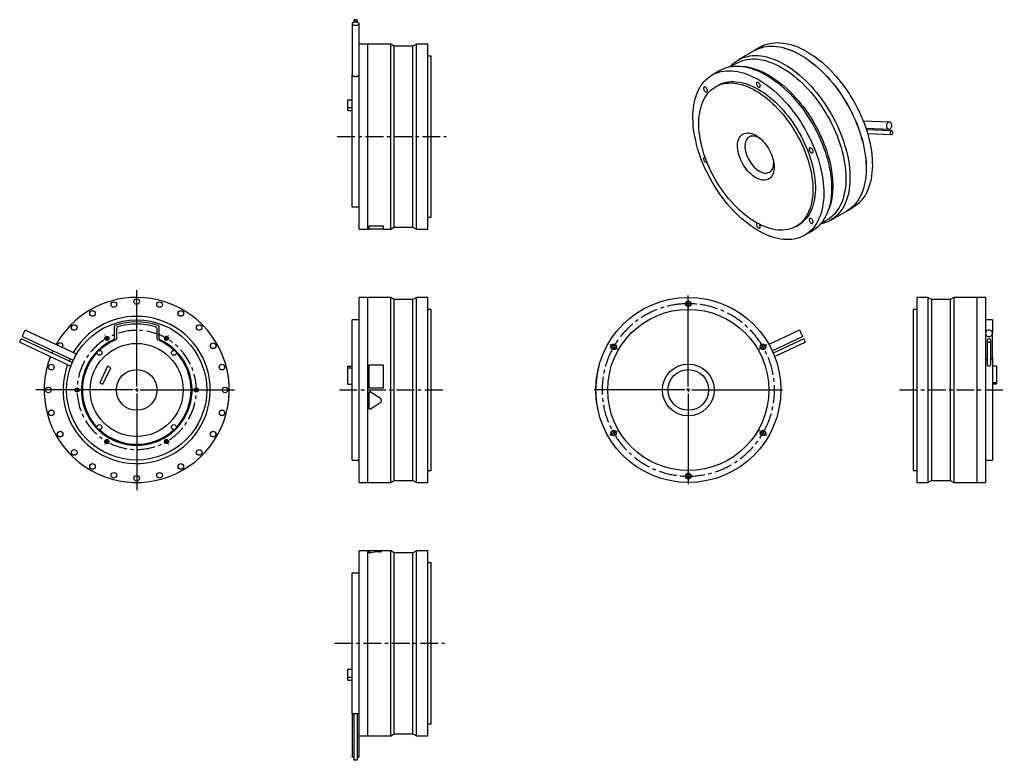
# Model space of a CAD drawing. Extents: x 141 to 1546, y 80 to 1137.
import ezdxf

# ---------------------------------------------------------------- set-up
doc = ezdxf.new("R2010")
doc.units = 0
doc.header["$LTSCALE"] = 2
doc.header["$MEASUREMENT"] = 0
doc.linetypes.add('CENTERX2', pattern=[20.32, 12.7, -2.54, 2.54, -2.54])
doc.layers.get('0').update_dxf_attribs({"linetype": 'CONTINUOUS'})

# ---------------------------------------------------------------- blocks, each defined once
blk = doc.blocks.new('SW_CENTERMARKSYMBOL_0')
at = {"color": 0, "linetype": 'Continuous'}
for p, q in [((0, 5), (0, 142.4)), ((-5, 0), (-143.9, 0)), ((0, 0), (-2.5, 0)), ((0, 0), (0, 2.5)), ((0, 0), (0, -2.5)), ((0, 0), (2.5, 0)), ((5, 0), (139.4, 0)), ((0, -5), (0, -142.8))]:
    blk.add_line(p, q, dxfattribs=at)
blk = doc.blocks.new('SW_CENTERMARKSYMBOL_2')
at = {"color": 6, "linetype": 'Continuous'}
for p, q in [((-2.5, 4.3), (-2.8, 4.8)), ((0, 0), (-1.2, 2.2)), ((0, 0), (1.2, -2.2)), ((85, 0), (83.8, -2.2)), ((85, 0), (86.2, 2.2)), ((87.5, 4.3), (87.8, 4.8)), ((2.5, -4.3), (2.8, -4.8)), ((82.5, -4.3), (82.2, -4.8)), ((-47.5, -73.6), (-48, -73.6)), ((-42.5, -73.6), (-45, -73.6)), ((-42.5, -73.6), (-40, -73.6)), ((-37.5, -73.6), (-37, -73.6)), ((122.5, -73.6), (122, -73.6)), ((127.5, -73.6), (125, -73.6)), ((127.5, -73.6), (130, -73.6)), ((132.5, -73.6), (133, -73.6)), ((-2.5, -151.6), (-2.8, -152)), ((0, -147.2), (-1.2, -149.4)), ((0, -147.2), (1.2, -145.1)), ((2.5, -142.9), (2.8, -142.5)), ((82.5, -142.9), (82.2, -142.5)), ((85, -147.2), (83.8, -145.1)), ((85, -147.2), (86.2, -149.4)), ((87.5, -151.6), (87.8, -152))]:
    blk.add_line(p, q, dxfattribs=at)
for start, end in [(118.3148, 120), (60, 61.6852), (120, 121.6852), (58.3148, 60), (178.3148, 180), (180, 181.6852), (0, 1.6852), (358.3148, 0), (238.3148, 240), (240, 241.6852), (298.3148, 300), (300, 301.6852)]:
    blk.add_arc((42.5, -73.6), 85, start, end, dxfattribs=at)
at = {"color": 6, "linetype": 'CENTERX2'}
for start, end in [(63.3703, 116.6297), (123.3703, 176.6297), (303.3703, 56.6297), (183.3703, 236.6297), (243.3703, 296.6297)]:
    blk.add_arc((42.5, -73.6), 85, start, end, dxfattribs=at)
blk = doc.blocks.new('SW_CENTERMARKSYMBOL_6')
at = {"color": 6, "linetype": 'Continuous'}
for p, q in [((0, 5), (0, 6.5)), ((0, 0), (0, 2.5)), ((0, 0), (0, -2.5)), ((0, -5), (0, -6.5)), ((-110.9, -59), (-112.2, -58.2)), ((-106.5, -61.5), (-108.7, -60.2)), ((-106.5, -61.5), (-104.4, -62.8)), ((-102.2, -64), (-100.9, -64.8)), ((102.2, -64), (100.9, -64.8)), ((106.5, -61.5), (104.4, -62.8)), ((106.5, -61.5), (108.7, -60.2)), ((110.9, -59), (112.2, -58.2)), ((-102.2, -182), (-100.9, -181.2)), ((102.2, -182), (100.9, -181.2)), ((-110.9, -187), (-112.2, -187.8)), ((-106.5, -184.5), (-108.7, -185.8)), ((-106.5, -184.5), (-104.4, -183.2)), ((106.5, -184.5), (104.4, -183.2)), ((106.5, -184.5), (108.7, -185.8)), ((110.9, -187), (112.2, -187.8)), ((0, -241), (0, -239.5)), ((0, -246), (0, -243.5)), ((0, -246), (0, -248.5)), ((0, -251), (0, -252.5))]:
    blk.add_line(p, q, dxfattribs=at)
for start, end in [(90, 91.1645), (88.8355, 90), (92.3291, 93.0278), (86.9722, 87.6709), (146.9722, 147.6709), (32.3291, 33.0278), (150, 151.1645), (148.8355, 150), (30, 31.1645), (28.8355, 30), (208.8355, 210), (330, 331.1645), (210, 211.1645), (328.8355, 330), (266.9722, 267.6709), (268.8355, 270), (270, 271.1645), (272.3291, 273.0278)]:
    blk.add_arc((0, -123), 123, start, end, dxfattribs=at)
at = {"color": 6, "linetype": 'CENTERX2'}
for start, end in [(92.3291, 147.6709), (32.3291, 87.6709), (152.3291, 207.6709), (332.3291, 27.6709), (212.3291, 327.6709)]:
    blk.add_arc((0, -123), 123, start, end, dxfattribs=at)
blk = doc.blocks.new('SW_CENTERMARKSYMBOL_7')
at = {"color": 0, "linetype": 'Continuous'}
for p, q in [((0, 5), (0, 134.5)), ((-5, 0), (-134.5, 0)), ((0, 0), (-2.5, 0)), ((0, 0), (0, 2.5)), ((0, 0), (0, -2.5)), ((0, 0), (2.5, 0)), ((5, 0), (134.5, 0)), ((0, -5), (0, -134.5))]:
    blk.add_line(p, q, dxfattribs=at)

msp = doc.modelspace()

# ---------------------------------------------------------------- linework, layer by layer
at = {"color": 7, "linetype": 'Continuous'}
for p, q in [((615.4, 1130.8), (615.4, 1058.2)), ((617.8, 1135.5), (617.8, 1132.6)), ((623.1, 1132.6), (623.1, 1135.5)), ((625.4, 1087.2), (625.4, 1130.8)), ((637.7, 1101.8), (625.4, 1101.8)), ((637.7, 969.8), (637.7, 1101.8)), ((637.8, 1100.8), (637.7, 1100.8)), ((670.5, 1101.8), (637.8, 1101.8)), ((637.8, 969.8), (637.8, 1101.8)), ((675.7, 1098.8), (670.5, 1101.8)), ((670.5, 969.8), (670.5, 1101.8)), ((702.3, 1098.8), (675.7, 1098.8)), ((675.7, 969.8), (675.7, 1098.8)), ((707.5, 1101.8), (702.3, 1098.8)), ((702.3, 969.8), (702.3, 1098.8)), ((723.4, 1101.8), (707.5, 1101.8)), ((707.5, 969.8), (707.5, 1101.8)), ((723.4, 969.8), (723.4, 1101.8)), ((1198.3, 1097.7), (1189.6, 1092.7)), ((625.4, 969.8), (625.4, 1087.2)), ((728.4, 1084.8), (723.4, 1084.8)), ((728.4, 969.8), (728.4, 1084.8)), ((1189.5, 1092.7), (1166.4, 1079.3)), ((1164.2, 1074.6), (1155.7, 1069.7)), ((1177.4, 1069.2), (1172.9, 1069.8)), ((615.4, 969.8), (615.4, 1058.2)), ((1140.2, 1064.2), (1129, 1057.7)), ((1137.5, 1043), (1133.9, 1041)), ((609.4, 1022.4), (615.4, 1022.4)), ((609.4, 1011.4), (609.4, 1022.4)), ((609.4, 1011.4), (615.4, 1011.4)), ((609.4, 1006.9), (609.4, 1011.4)), ((609.4, 1006.9), (615.4, 1006.9)), ((1381.8, 990.6), (1344.6, 992)), ((615.4, 869.8), (615.4, 969.8)), ((625.4, 837.8), (625.4, 969.8)), ((637.7, 837.8), (637.7, 969.8)), ((637.8, 837.8), (637.8, 969.8)), ((670.5, 837.8), (670.5, 969.8)), ((675.7, 840.8), (675.7, 969.8)), ((702.3, 840.8), (702.3, 969.8)), ((707.5, 837.8), (707.5, 969.8)), ((723.4, 837.8), (723.4, 969.8)), ((728.4, 854.8), (728.4, 969.8)), ((1348.3, 981.9), (1381.5, 980.6)), ((1385.1, 978), (1349.1, 979.4)), ((1350.7, 974.1), (1384.9, 972.7)), ((615.4, 869.8), (625.4, 869.8)), ((1293.4, 861.1), (1295.1, 865.3)), ((1298.4, 850.7), (1321.5, 864)), ((1321.6, 864.1), (1330.3, 869.1)), ((639.7, 842.8), (659.7, 842.8)), ((639.7, 842.8), (639.7, 842.7)), ((639.7, 837.7), (639.7, 842.7)), ((639.7, 842.7), (659.7, 842.7)), ((659.7, 842.8), (659.7, 842.7)), ((659.7, 842.7), (659.7, 837.7)), ((723.4, 854.8), (728.4, 854.8)), ((1248.9, 841.8), (1252.5, 843.8)), ((1284.7, 846.3), (1293.2, 851.2)), ((625.4, 837.8), (637.7, 837.8)), ((637.7, 838.8), (637.8, 838.8)), ((637.8, 837.8), (639.7, 837.8)), ((659.7, 837.7), (639.7, 837.7)), ((659.7, 837.8), (670.5, 837.8)), ((670.5, 837.8), (675.7, 840.8)), ((675.7, 840.8), (702.3, 840.8)), ((702.3, 840.8), (707.5, 837.8)), ((707.5, 837.8), (723.4, 837.8)), ((1261, 829.1), (1272.2, 835.6)), ((637.7, 740.5), (625.4, 740.5)), ((625.4, 476.5), (625.4, 740.5)), ((637.7, 476.5), (637.7, 740.5)), ((637.8, 739.5), (637.7, 739.5)), ((670.5, 740.5), (637.8, 740.5)), ((637.8, 476.5), (637.8, 740.5)), ((675.7, 737.5), (670.5, 740.5)), ((670.5, 476.5), (670.5, 740.5)), ((702.3, 737.5), (675.7, 737.5)), ((675.7, 479.5), (675.7, 737.5)), ((707.5, 740.5), (702.3, 737.5)), ((702.3, 479.5), (702.3, 737.5)), ((723.4, 740.5), (707.5, 740.5)), ((707.5, 476.5), (707.5, 740.5)), ((723.4, 476.5), (723.4, 740.5)), ((1436.8, 740.5), (1420.9, 740.5)), ((1420.9, 740.5), (1420.9, 476.5)), ((1442, 737.5), (1436.8, 740.5)), ((1436.8, 740.5), (1436.8, 476.5)), ((1468.6, 737.5), (1442, 737.5)), ((1442, 737.5), (1442, 479.5)), ((1473.8, 740.5), (1468.6, 737.5)), ((1468.6, 737.5), (1468.6, 479.5)), ((1506.5, 740.5), (1473.8, 740.5)), ((1473.8, 740.5), (1473.8, 476.5)), ((1506.5, 740.5), (1506.5, 476.5)), ((1506.6, 739.5), (1506.5, 739.5)), ((1518.9, 740.5), (1506.6, 740.5)), ((1506.6, 740.5), (1506.6, 476.5)), ((1518.9, 740.5), (1518.9, 689.2)), ((728.4, 723.5), (723.4, 723.5)), ((728.4, 493.5), (728.4, 723.5)), ((1420.9, 723.5), (1415.9, 723.5)), ((1415.9, 723.5), (1415.9, 493.5)), ((625.4, 708.5), (615.4, 708.5)), ((615.4, 508.5), (615.4, 708.5)), ((1528.9, 708.5), (1518.9, 708.5)), ((1528.9, 708.5), (1528.9, 689.2)), ((222.2, 659.7), (149.3, 693.7)), ((276.2, 698.7), (276.2, 682)), ((279.2, 695.7), (279.2, 681.7)), ((337.2, 681.7), (337.2, 695.7)), ((340.2, 682), (340.2, 698.7)), ((1253.9, 693.7), (1210.1, 673.2)), ((1518.9, 689.2), (1518.9, 668.8)), ((1528.9, 655.3), (1528.9, 689.2)), ((141.3, 676.6), (214.2, 642.6)), ((216.1, 647.6), (143.6, 681.4)), ((145.1, 684.6), (217.6, 650.8)), ((1214.7, 664.3), (1258.2, 684.6)), ((1259.7, 681.4), (1216.1, 661.1)), ((1218.1, 656.2), (1261.9, 676.6)), ((1521.3, 679), (1521.3, 645.1)), ((1526.6, 645.1), (1526.6, 679)), ((188.6, 664.3), (187.1, 661.1)), ((1518.9, 668.8), (1518.9, 476.5)), ((1528.9, 655.3), (1528.9, 508.5)), ((266.5, 642.3), (255.5, 618.7)), ((260.1, 616.6), (271.1, 640.2)), ((271.1, 640.2), (266.5, 642.3)), ((435.2, 644.5), (435.3, 644.5)), ((609.4, 642.3), (615.4, 642.3)), ((609.4, 640.2), (609.4, 642.3)), ((609.4, 640.2), (615.4, 640.2)), ((609.4, 616.6), (609.4, 640.2)), ((639.7, 644.5), (659.7, 644.5)), ((639.7, 611), (639.7, 644.5)), ((659.7, 644.5), (659.7, 611)), ((968.1, 644.5), (968, 644.5)), ((1534.9, 642.3), (1528.9, 642.3)), ((1534.9, 642.3), (1534.9, 618.7)), ((255.5, 618.7), (260.1, 616.6)), ((1534.9, 618.7), (1528.9, 618.7)), ((1534.9, 618.7), (1534.9, 616.6)), ((440.1, 611), (440.2, 611)), ((440.1, 604.8), (440.2, 604.8)), ((609.4, 616.6), (615.4, 616.6)), ((659.7, 611), (639.7, 611)), ((659.7, 611), (639.7, 611)), ((639.7, 611), (639.7, 611)), ((639.7, 604.8), (639.7, 604.8)), ((639.7, 582.2), (639.7, 604.8)), ((641.6, 605.8), (641.6, 605.8)), ((641.6, 605.8), (654.5, 597.8)), ((641.6, 605.8), (654.5, 597.9)), ((659.7, 611), (659.7, 611)), ((963.1, 611), (963, 611)), ((963.1, 605.8), (963, 605.8)), ((1534.9, 616.6), (1528.9, 616.6)), ((654.5, 597.9), (654.5, 597.8)), ((963.5, 597.9), (963.4, 597.8)), ((437.5, 582.2), (437.6, 582.2)), ((654.5, 589.2), (641.6, 581.2)), ((964.5, 589.2), (964.4, 589.2)), ((965.9, 581.2), (965.8, 581.2)), ((615.4, 508.5), (625.4, 508.5)), ((1518.9, 508.5), (1528.9, 508.5)), ((723.4, 493.5), (728.4, 493.5)), ((1415.9, 493.5), (1420.9, 493.5)), ((670.5, 476.5), (675.7, 479.5)), ((675.7, 479.5), (702.3, 479.5)), ((702.3, 479.5), (707.5, 476.5)), ((1436.8, 476.5), (1442, 479.5)), ((1442, 479.5), (1468.6, 479.5)), ((1468.6, 479.5), (1473.8, 476.5)), ((625.4, 476.5), (637.7, 476.5)), ((637.7, 477.5), (637.8, 477.5)), ((637.8, 476.5), (670.5, 476.5)), ((707.5, 476.5), (723.4, 476.5)), ((1420.9, 476.5), (1436.8, 476.5)), ((1473.8, 476.5), (1506.5, 476.5)), ((1506.5, 477.5), (1506.6, 477.5)), ((1506.6, 476.5), (1518.9, 476.5)), ((637.7, 379.1), (625.4, 379.1)), ((625.4, 115.1), (625.4, 379.1)), ((637.7, 115.1), (637.7, 379.1)), ((637.8, 378.1), (637.7, 378.1)), ((639.7, 379.1), (637.8, 379.1)), ((637.8, 115.1), (637.8, 379.1)), ((639.7, 376.5), (639.7, 379.1)), ((659.7, 379.1), (639.7, 379.1)), ((639.7, 376.4), (639.7, 376.5)), ((641.6, 376.2), (641.6, 376.3)), ((670.5, 379.1), (645.5, 379.1)), ((654.5, 377.6), (654.5, 377.7)), ((659.7, 379.1), (659.7, 379.1)), ((675.7, 376.1), (670.5, 379.1)), ((670.5, 115.1), (670.5, 379.1)), ((702.3, 376.1), (675.7, 376.1)), ((675.7, 118.1), (675.7, 376.1)), ((707.5, 379.1), (702.3, 376.1)), ((702.3, 118.1), (702.3, 376.1)), ((723.4, 379.1), (707.5, 379.1)), ((707.5, 115.1), (707.5, 379.1)), ((723.4, 115.1), (723.4, 379.1)), ((728.4, 362.1), (723.4, 362.1)), ((728.4, 132.1), (728.4, 362.1)), ((625.4, 347.1), (615.4, 347.1)), ((615.4, 147.1), (615.4, 347.1)), ((609.4, 210), (615.4, 210)), ((609.4, 199), (609.4, 210)), ((609.4, 199), (615.4, 199)), ((609.4, 194.4), (609.4, 199)), ((609.4, 194.4), (615.4, 194.4)), ((615.4, 147.1), (625.4, 147.1)), ((615.4, 147.1), (615.4, 86.1)), ((617.8, 147.1), (617.8, 81.3)), ((623.1, 81.3), (623.1, 147.1)), ((723.4, 132.1), (728.4, 132.1)), ((625.4, 115.1), (637.7, 115.1)), ((625.4, 86.1), (625.4, 115.1)), ((637.7, 116.1), (637.8, 116.1)), ((637.8, 115.1), (670.5, 115.1)), ((670.5, 115.1), (675.7, 118.1)), ((675.7, 118.1), (702.3, 118.1)), ((702.3, 118.1), (707.5, 115.1)), ((707.5, 115.1), (723.4, 115.1))]:
    msp.add_line(p, q, dxfattribs=at)
at = {"color": 6, "linetype": 'CENTERX2'}
for p, q in [((594, 969.8), (749.7, 969.8)), ((597.4, 608.5), (749.9, 608.5)), ((1396.2, 608.5), (1545.8, 608.5)), ((591, 247.1), (747.2, 247.1))]:
    msp.add_line(p, q, dxfattribs=at)
at = {"color": 7, "linetype": 'Continuous'}
for points in [[(620.4, 1128.7), (621.6, 1128.8), (622.8, 1128.9), (623.7, 1129.2), (624.5, 1129.6), (625.1, 1130.1), (625.4, 1130.6), (625.4, 1131.1), (625.1, 1131.6), (624.5, 1132), (623.7, 1132.4), (622.8, 1132.7), (621.6, 1132.9), (620.4, 1132.9), (619.2, 1132.9), (618.1, 1132.7), (617.1, 1132.4), (616.3, 1132), (615.8, 1131.6), (615.5, 1131.1), (615.5, 1130.6), (615.8, 1130.1), (616.3, 1129.6), (617.1, 1129.2), (618.1, 1128.9), (619.2, 1128.8), (620.4, 1128.7)], [(620.4, 1134.4), (621.3, 1134.5), (622.1, 1134.7), (622.6, 1134.9), (623, 1135.3), (623.1, 1135.6), (622.9, 1136), (622.4, 1136.3), (621.7, 1136.5), (620.9, 1136.6), (620, 1136.6), (619.2, 1136.5), (618.5, 1136.3), (618, 1136), (617.8, 1135.6), (617.9, 1135.3), (618.2, 1134.9), (618.8, 1134.7), (619.6, 1134.5), (620.4, 1134.4)], [(1189.5, 1092.7), (1192.2, 1094.1), (1195.5, 1095.6), (1198.9, 1096.7), (1202.4, 1097.7), (1206, 1098.3), (1209.8, 1098.7), (1213.6, 1098.9), (1217.5, 1098.7), (1221.5, 1098.4), (1225.6, 1097.7), (1229.8, 1096.8), (1234, 1095.7), (1238.2, 1094.3), (1242.5, 1092.6), (1246.8, 1090.7), (1251.2, 1088.5), (1255.5, 1086.1)], [(1189.6, 1092.7), (1192.3, 1094.2), (1195.6, 1095.6), (1199, 1096.8), (1202.5, 1097.7), (1206.1, 1098.4), (1209.8, 1098.8), (1213.7, 1098.9), (1217.6, 1098.8), (1221.6, 1098.4), (1225.7, 1097.8), (1229.8, 1096.9), (1234, 1095.7), (1238.3, 1094.3), (1242.6, 1092.6), (1246.9, 1090.7), (1251.2, 1088.6), (1255.6, 1086.2)], [(1198.3, 1097.7), (1201, 1099.2), (1204.3, 1100.6), (1207.7, 1101.8), (1211.2, 1102.7), (1214.8, 1103.4), (1218.5, 1103.8), (1222.4, 1103.9), (1226.3, 1103.8), (1230.3, 1103.4), (1234.4, 1102.8), (1238.5, 1101.9), (1242.7, 1100.7), (1247, 1099.3), (1251.3, 1097.7), (1255.6, 1095.7), (1259.9, 1093.6), (1264.3, 1091.2)], [(1154.6, 1069.5), (1155, 1070), (1157.5, 1072.6), (1160.2, 1075), (1163, 1077.2), (1166, 1079.1), (1169.1, 1080.8), (1172.4, 1082.2), (1175.8, 1083.4), (1179.3, 1084.3), (1182.9, 1085), (1186.6, 1085.4), (1190.5, 1085.5), (1194.4, 1085.4), (1198.4, 1085), (1202.5, 1084.4), (1206.6, 1083.5), (1210.8, 1082.3), (1215.1, 1080.9), (1219.4, 1079.2), (1223.7, 1077.3), (1228, 1075.2), (1232.4, 1072.8)], [(1255.5, 1086.1), (1259.8, 1083.5), (1264.2, 1080.7), (1268.5, 1077.6), (1272.8, 1074.3), (1277, 1070.8), (1281.2, 1067.1), (1285.4, 1063.2), (1289.5, 1059.2), (1293.5, 1054.9), (1297.4, 1050.5), (1301.2, 1045.9), (1305, 1041.2), (1308.6, 1036.4), (1312.1, 1031.4), (1315.5, 1026.3), (1318.8, 1021.1), (1321.9, 1015.8), (1324.9, 1010.4), (1327.7, 1005), (1330.4, 999.5), (1332.9, 994), (1335.2, 988.4), (1337.4, 982.8), (1339.4, 977.2), (1341.2, 971.6), (1342.8, 966), (1344.3, 960.4), (1345.5, 954.9), (1346.6, 949.4), (1347.4, 944), (1348.1, 938.7), (1348.5, 933.4), (1348.8, 928.3), (1348.8, 923.2), (1348.7, 918.3), (1348.3, 913.5), (1347.8, 908.9), (1347, 904.3), (1346.1, 900), (1344.9, 895.8), (1343.6, 891.8), (1342, 888), (1340.3, 884.4), (1338.4, 881), (1336.3, 877.8), (1334.1, 874.8), (1331.6, 872.1), (1329.1, 869.5), (1326.3, 867.3), (1323.4, 865.2), (1321.5, 864)], [(1255.6, 1086.2), (1259.9, 1083.6), (1264.2, 1080.7), (1268.6, 1077.6), (1272.8, 1074.4), (1277.1, 1070.9), (1281.3, 1067.2), (1285.4, 1063.3), (1289.5, 1059.2), (1293.5, 1055), (1297.5, 1050.5), (1301.3, 1046), (1305, 1041.3), (1308.7, 1036.4), (1312.2, 1031.4), (1315.6, 1026.3), (1318.8, 1021.1), (1322, 1015.9), (1324.9, 1010.5), (1327.8, 1005), (1330.4, 999.5), (1333, 994), (1335.3, 988.4), (1337.5, 982.8), (1339.5, 977.2), (1341.3, 971.6), (1342.9, 966), (1344.3, 960.5), (1345.6, 954.9), (1346.6, 949.5), (1347.5, 944.1), (1348.1, 938.7), (1348.6, 933.5), (1348.9, 928.3), (1348.9, 923.3), (1348.8, 918.3), (1348.4, 913.5), (1347.8, 908.9), (1347.1, 904.4), (1346.1, 900), (1345, 895.9), (1343.6, 891.9), (1342.1, 888.1), (1340.4, 884.5), (1338.5, 881), (1336.4, 877.8), (1334.1, 874.9), (1331.7, 872.1), (1329.1, 869.6), (1326.4, 867.3), (1323.5, 865.2), (1321.6, 864.1)], [(1264.3, 1091.2), (1268.6, 1088.6), (1272.9, 1085.7), (1277.3, 1082.7), (1281.5, 1079.4), (1285.8, 1075.9), (1290, 1072.2), (1294.1, 1068.3), (1298.2, 1064.2), (1302.2, 1060), (1306.2, 1055.6), (1310, 1051), (1313.7, 1046.3), (1317.4, 1041.4), (1320.9, 1036.4), (1324.3, 1031.4), (1327.5, 1026.2), (1330.7, 1020.9), (1333.6, 1015.5), (1336.5, 1010.1), (1339.1, 1004.6), (1341.6, 999), (1344, 993.4), (1346.2, 987.9), (1348.2, 982.2), (1350, 976.6), (1351.6, 971), (1353, 965.5), (1354.3, 960), (1355.3, 954.5), (1356.2, 949.1), (1356.8, 943.7), (1357.3, 938.5), (1357.5, 933.3), (1357.6, 928.3), (1357.4, 923.4), (1357.1, 918.6), (1356.5, 913.9), (1355.8, 909.4), (1354.8, 905.1), (1353.7, 900.9), (1352.3, 896.9), (1350.8, 893.1), (1349.1, 889.5), (1347.2, 886.1), (1345.1, 882.9), (1342.8, 879.9), (1340.4, 877.1), (1337.8, 874.6), (1335.1, 872.3), (1332.2, 870.3), (1330.3, 869.1)], [(1140.2, 1064.2), (1143, 1065.7), (1146.2, 1067.1), (1149.6, 1068.3), (1153.1, 1069.2), (1156.8, 1069.9), (1160.5, 1070.3), (1164.3, 1070.4), (1168.3, 1070.3), (1172.3, 1069.9), (1176.3, 1069.3), (1180.5, 1068.4), (1184.7, 1067.2), (1188.9, 1065.8), (1193.2, 1064.1), (1197.5, 1062.2), (1201.9, 1060.1), (1206.2, 1057.7)], [(1164.2, 1074.6), (1166.1, 1075.7), (1169.3, 1077.1), (1172.7, 1078.4), (1176.1, 1079.3), (1179.7, 1080), (1183.4, 1080.5), (1187.2, 1080.7), (1191.1, 1080.6), (1195, 1080.2), (1199.1, 1079.6), (1203.2, 1078.7), (1207.4, 1077.6), (1211.6, 1076.2), (1215.8, 1074.6), (1220.1, 1072.7), (1224.4, 1070.6), (1228.7, 1068.2)], [(1228.7, 1068.2), (1233, 1065.6), (1237.3, 1062.8), (1241.6, 1059.7), (1245.8, 1056.5), (1250, 1053), (1254.2, 1049.3), (1258.3, 1045.4), (1262.4, 1041.4), (1266.3, 1037.1), (1270.2, 1032.7), (1274, 1028.2), (1277.7, 1023.5), (1281.3, 1018.6), (1284.7, 1013.7), (1288.1, 1008.6), (1291.3, 1003.4), (1294.3, 998.2), (1297.3, 992.8), (1300, 987.4), (1302.6, 981.9), (1305.1, 976.4), (1307.3, 970.9), (1309.4, 965.3), (1311.3, 959.8), (1313.1, 954.2), (1314.6, 948.7), (1316, 943.2), (1317.1, 937.7), (1318.1, 932.3), (1318.8, 927), (1319.4, 921.7), (1319.8, 916.5), (1319.9, 911.5), (1319.9, 906.5), (1319.6, 901.7), (1319.1, 897), (1318.5, 892.5), (1317.6, 888.1), (1316.6, 883.9), (1315.3, 879.9), (1313.9, 876), (1312.2, 872.4), (1310.4, 868.9), (1308.4, 865.7), (1306.2, 862.6), (1303.9, 859.8), (1301.3, 857.2), (1298.7, 854.9), (1295.8, 852.8), (1293.2, 851.2)], [(1232.4, 1072.8), (1236.7, 1070.2), (1241.1, 1067.3), (1245.4, 1064.2), (1249.7, 1061), (1253.9, 1057.5), (1258.1, 1053.8), (1262.2, 1049.9), (1266.3, 1045.8), (1270.3, 1041.6), (1274.3, 1037.1), (1278.1, 1032.6), (1281.8, 1027.9), (1285.5, 1023), (1289, 1018), (1292.4, 1012.9), (1295.6, 1007.7), (1298.8, 1002.5), (1301.7, 997.1), (1304.6, 991.7), (1307.2, 986.2), (1309.8, 980.6), (1312.1, 975), (1314.3, 969.4), (1316.3, 963.8), (1318.1, 958.2), (1319.7, 952.6), (1321.1, 947.1), (1322.4, 941.5), (1323.4, 936.1), (1324.3, 930.7), (1324.9, 925.3), (1325.4, 920.1), (1325.7, 914.9), (1325.7, 909.9), (1325.6, 905), (1325.2, 900.2), (1324.6, 895.5), (1323.9, 891), (1322.9, 886.7), (1321.8, 882.5), (1320.4, 878.5), (1318.9, 874.7), (1317.2, 871.1), (1315.3, 867.7), (1313.2, 864.5), (1310.9, 861.5), (1308.5, 858.7), (1305.9, 856.2), (1303.2, 853.9), (1300.3, 851.9), (1297.2, 850), (1294, 848.5), (1290.7, 847.2), (1287.2, 846.1), (1284, 845.4)], [(1195, 1051.2), (1199.3, 1048.6), (1203.6, 1045.7), (1208, 1042.7), (1212.2, 1039.4), (1216.5, 1035.9), (1220.7, 1032.2), (1224.8, 1028.3), (1228.9, 1024.2), (1232.9, 1020), (1236.9, 1015.6), (1240.7, 1011), (1244.4, 1006.3), (1248.1, 1001.4), (1251.6, 996.4), (1255, 991.4), (1258.2, 986.2), (1261.4, 980.9), (1264.3, 975.5), (1267.2, 970.1), (1269.8, 964.6), (1272.4, 959), (1274.7, 953.4), (1276.9, 947.8), (1278.9, 942.2), (1280.7, 936.6), (1282.3, 931), (1283.7, 925.5), (1285, 920), (1286, 914.5), (1286.9, 909.1), (1287.5, 903.7), (1288, 898.5), (1288.3, 893.3), (1288.3, 888.3), (1288.2, 883.4), (1287.8, 878.6), (1287.2, 873.9), (1286.5, 869.4), (1285.5, 865.1), (1284.4, 860.9), (1283, 856.9), (1281.5, 853.1), (1279.8, 849.5), (1277.9, 846.1), (1275.8, 842.9), (1273.5, 839.9), (1271.1, 837.1), (1268.5, 834.6), (1265.8, 832.3), (1262.9, 830.3), (1259.8, 828.5), (1256.6, 826.9), (1253.3, 825.6), (1249.8, 824.6), (1246.3, 823.8), (1242.6, 823.2), (1238.8, 823), (1234.9, 822.9), (1230.9, 823.2), (1226.9, 823.7), (1222.8, 824.5), (1218.6, 825.5), (1214.4, 826.8), (1210.1, 828.3), (1205.8, 830.1), (1201.5, 832.1), (1197.1, 834.4), (1192.8, 836.9), (1188.5, 839.7), (1184.1, 842.6), (1179.8, 845.8), (1175.6, 849.2), (1171.3, 852.8), (1167.2, 856.6), (1163, 860.6), (1159, 864.7), (1155, 869.1), (1151.2, 873.5), (1147.4, 878.2), (1143.7, 883), (1140.1, 887.9), (1136.7, 892.9), (1133.3, 898.1), (1130.1, 903.3), (1127.1, 908.6), (1124.2, 914.1), (1121.4, 919.5), (1118.8, 925), (1116.4, 930.6), (1114.1, 936.2), (1112.1, 941.8), (1110.2, 947.4), (1108.4, 953), (1106.9, 958.6), (1105.6, 964.1), (1104.4, 969.6), (1103.5, 975.1), (1102.7, 980.4), (1102.1, 985.7), (1101.8, 990.9), (1101.6, 996), (1101.7, 1001), (1101.9, 1005.9), (1102.4, 1010.6), (1103.1, 1015.2), (1103.9, 1019.6), (1105, 1023.9), (1106.2, 1028), (1107.6, 1031.9), (1109.3, 1035.6), (1111.1, 1039.1), (1113.1, 1042.4), (1115.2, 1045.5), (1117.6, 1048.4), (1120.1, 1051), (1122.8, 1053.4), (1125.6, 1055.6), (1128.6, 1057.5), (1131.7, 1059.2), (1135, 1060.6), (1138.4, 1061.8), (1141.9, 1062.7), (1145.5, 1063.4), (1149.2, 1063.8), (1153.1, 1063.9), (1157, 1063.8), (1161, 1063.4), (1165.1, 1062.8), (1169.2, 1061.9), (1173.4, 1060.7), (1177.7, 1059.3), (1182, 1057.7), (1186.3, 1055.7), (1190.6, 1053.6), (1195, 1051.2)], [(1206.2, 1057.7), (1210.6, 1055.1), (1214.9, 1052.2), (1219.2, 1049.1), (1223.5, 1045.9), (1227.7, 1042.4), (1231.9, 1038.7), (1236.1, 1034.8), (1240.2, 1030.7), (1244.2, 1026.5), (1248.1, 1022), (1251.9, 1017.5), (1255.7, 1012.8), (1259.3, 1007.9), (1262.8, 1002.9), (1266.2, 997.8), (1269.5, 992.6), (1272.6, 987.4), (1275.6, 982), (1278.4, 976.6), (1281.1, 971.1), (1283.6, 965.5), (1285.9, 959.9), (1288.1, 954.3), (1290.1, 948.7), (1291.9, 943.1), (1293.5, 937.5), (1295, 932), (1296.2, 926.4), (1297.3, 921), (1298.1, 915.6), (1298.8, 910.2), (1299.2, 905), (1299.5, 899.8), (1299.5, 894.8), (1299.4, 889.9), (1299, 885.1), (1298.5, 880.4), (1297.7, 875.9), (1296.8, 871.6), (1295.6, 867.4), (1294.3, 863.4), (1292.8, 859.6), (1291, 856), (1289.1, 852.6), (1287.1, 849.4), (1284.8, 846.4), (1282.4, 843.6), (1279.8, 841.1), (1277, 838.8), (1274.1, 836.8), (1272.2, 835.6)], [(1209.9, 1057.4), (1214.2, 1054.8), (1218.5, 1051.9), (1222.8, 1048.9), (1227, 1045.6), (1231.2, 1042.1), (1235.4, 1038.4), (1239.5, 1034.6), (1243.6, 1030.5), (1247.5, 1026.3), (1251.4, 1021.9), (1255.2, 1017.3), (1258.9, 1012.6), (1262.5, 1007.8), (1265.9, 1002.8), (1269.3, 997.7), (1272.5, 992.6), (1275.5, 987.3), (1278.4, 982), (1281.2, 976.5), (1283.8, 971.1), (1286.3, 965.6), (1288.5, 960), (1290.6, 954.5), (1292.5, 948.9), (1294.3, 943.3), (1295.8, 937.8), (1297.2, 932.3), (1298.3, 926.8), (1299.3, 921.4), (1300, 916.1), (1300.6, 910.8), (1300.9, 905.7), (1301.1, 900.6), (1301.1, 895.7), (1300.8, 890.9), (1300.3, 886.2), (1299.7, 881.6), (1298.8, 877.3), (1297.8, 873), (1296.5, 869), (1295.1, 865.3)], [(1191.4, 1035.3), (1195.5, 1032.8), (1199.5, 1030.1), (1203.6, 1027.2), (1207.5, 1024.1), (1211.5, 1020.8), (1215.4, 1017.3), (1219.2, 1013.6), (1223, 1009.7), (1226.7, 1005.6), (1230.3, 1001.4), (1233.8, 997), (1237.2, 992.5), (1240.5, 987.9), (1243.7, 983.1), (1246.7, 978.3), (1249.6, 973.3), (1252.4, 968.3), (1255, 963.2), (1257.5, 958.1), (1259.7, 952.9), (1261.9, 947.7), (1263.8, 942.4), (1265.6, 937.2), (1267.1, 932), (1268.5, 926.8), (1269.7, 921.6), (1270.7, 916.5), (1271.5, 911.5), (1272.1, 906.5), (1272.5, 901.6), (1272.7, 896.8), (1272.7, 892.1), (1272.5, 887.5), (1272.1, 883.1), (1271.5, 878.8), (1270.7, 874.7), (1269.7, 870.8), (1268.5, 867), (1267.1, 863.4), (1265.6, 860), (1263.8, 856.8), (1261.9, 853.8), (1259.7, 851), (1257.5, 848.4), (1255, 846.1), (1252.4, 844), (1249.6, 842.2), (1246.7, 840.6), (1243.7, 839.3), (1240.5, 838.2), (1237.2, 837.3), (1233.8, 836.8), (1230.3, 836.5), (1226.7, 836.4), (1223, 836.6), (1219.2, 837.1), (1215.4, 837.8), (1211.5, 838.8), (1207.5, 840), (1203.6, 841.5), (1199.5, 843.3), (1195.5, 845.3), (1191.4, 847.5), (1187.4, 849.9), (1183.3, 852.6), (1179.3, 855.5), (1175.3, 858.6), (1171.4, 862), (1167.5, 865.5), (1163.6, 869.2), (1159.8, 873.1), (1156.2, 877.1), (1152.5, 881.4), (1149, 885.7), (1145.6, 890.2), (1142.3, 894.9), (1139.2, 899.6), (1136.1, 904.5), (1133.2, 909.4), (1130.5, 914.4), (1127.9, 919.5), (1125.4, 924.7), (1123.1, 929.9), (1121, 935.1), (1119.1, 940.3), (1117.3, 945.5), (1115.7, 950.8), (1114.4, 956), (1113.2, 961.1), (1112.2, 966.3), (1111.4, 971.3), (1110.7, 976.3), (1110.3, 981.2), (1110.1, 986), (1110.1, 990.6), (1110.3, 995.2), (1110.7, 999.6), (1111.4, 1003.9), (1112.2, 1008), (1113.2, 1012), (1114.4, 1015.8), (1115.7, 1019.4), (1117.3, 1022.8), (1119.1, 1026), (1121, 1029), (1123.1, 1031.8), (1125.4, 1034.3), (1127.9, 1036.6), (1130.5, 1038.7), (1133.2, 1040.6), (1136.1, 1042.1), (1139.2, 1043.5), (1142.3, 1044.6), (1145.6, 1045.4), (1149, 1046), (1152.5, 1046.3), (1156.2, 1046.4), (1159.8, 1046.1), (1163.6, 1045.7), (1167.5, 1044.9), (1171.4, 1044), (1175.3, 1042.7), (1179.3, 1041.2), (1183.3, 1039.5), (1187.4, 1037.5), (1191.4, 1035.3)], [(1121.1, 1039.1), (1120.4, 1039.9), (1119.6, 1040.4), (1118.8, 1040.7), (1118.1, 1040.8), (1117.5, 1040.5), (1117.1, 1040), (1116.9, 1039.3), (1116.8, 1038.4), (1117, 1037.5), (1117.4, 1036.5), (1117.9, 1035.5), (1118.6, 1034.7), (1119.3, 1034.1), (1120.1, 1033.6), (1120.8, 1033.5), (1121.5, 1033.6), (1122, 1033.9), (1122.3, 1034.5), (1122.5, 1035.3), (1122.4, 1036.3), (1122.1, 1037.3), (1121.7, 1038.2), (1121.1, 1039.1)], [(1137.5, 1043), (1139.7, 1044.2), (1142.7, 1045.5), (1145.9, 1046.6), (1149.2, 1047.5), (1152.6, 1048), (1156.1, 1048.3), (1159.7, 1048.4), (1163.4, 1048.2), (1167.2, 1047.7), (1171, 1047), (1174.9, 1046), (1178.9, 1044.8), (1182.9, 1043.3), (1186.9, 1041.5), (1190.9, 1039.5), (1195, 1037.3)], [(1197.8, 1042.2), (1197.7, 1043.2), (1197.4, 1044.2), (1196.9, 1045.1), (1196.3, 1046), (1195.5, 1046.7), (1194.8, 1047.2), (1194, 1047.5), (1193.3, 1047.5), (1192.8, 1047.2), (1192.4, 1046.7), (1192.2, 1045.9), (1192.2, 1045), (1192.4, 1044.1), (1192.8, 1043.1), (1193.3, 1042.1), (1194, 1041.3), (1194.8, 1040.7), (1195.5, 1040.3), (1196.3, 1040.2), (1196.9, 1040.4), (1197.4, 1040.8), (1197.7, 1041.4), (1197.8, 1042.2)], [(1195, 1037.3), (1199, 1034.9), (1203.1, 1032.2), (1207.1, 1029.3), (1211.1, 1026.2), (1215, 1022.8), (1218.9, 1019.3), (1222.8, 1015.6), (1226.6, 1011.7), (1230.3, 1007.7), (1233.9, 1003.4), (1237.4, 999.1), (1240.8, 994.6), (1244.1, 989.9), (1247.2, 985.2), (1250.3, 980.3), (1253.2, 975.4), (1255.9, 970.4), (1258.5, 965.3), (1261, 960.1), (1263.3, 954.9), (1265.4, 949.7), (1267.3, 944.5), (1269.1, 939.3), (1270.7, 934), (1272.1, 928.8), (1273.2, 923.7), (1274.2, 918.5), (1275.1, 913.5), (1275.7, 908.5), (1276.1, 903.6), (1276.3, 898.8), (1276.3, 894.2), (1276.1, 889.6), (1275.7, 885.2), (1275.1, 880.9), (1274.2, 876.8), (1273.2, 872.8), (1272.1, 869), (1270.7, 865.4), (1269.1, 862), (1267.3, 858.8), (1265.4, 855.8), (1263.3, 853), (1261, 850.5), (1258.5, 848.2), (1255.9, 846.1), (1253.2, 844.2), (1252.5, 843.8)], [(1380.2, 990.2), (1379.4, 989.5), (1378.7, 988.7), (1378.2, 987.7), (1377.9, 986.5), (1377.8, 985.3), (1378, 984.1), (1378.3, 983), (1378.9, 982.1), (1379.6, 981.3), (1380.4, 980.8), (1381.3, 980.6), (1382.3, 980.7), (1383.1, 981), (1383.9, 981.7), (1384.6, 982.5), (1385.1, 983.5), (1385.4, 984.7), (1385.5, 985.9), (1385.3, 987.1), (1385, 988.2), (1384.4, 989.1), (1383.7, 989.9), (1382.9, 990.4), (1382, 990.6), (1381, 990.5), (1380.2, 990.2)], [(1191.4, 911.2), (1189.1, 912.6), (1186.8, 914.3), (1184.6, 916.2), (1182.4, 918.3), (1180.2, 920.5), (1178.2, 923), (1176.2, 925.6), (1174.4, 928.2), (1172.7, 931.1), (1171.2, 933.9), (1169.8, 936.9), (1168.6, 939.9), (1167.6, 942.8), (1166.7, 945.8), (1166, 948.8), (1165.6, 951.6), (1165.3, 954.4), (1165.3, 957.1), (1165.4, 959.7), (1165.8, 962.2), (1166.3, 964.4), (1167.1, 966.5), (1168, 968.4), (1169.2, 970.1), (1170.5, 971.6), (1171.9, 972.8), (1173.6, 973.8), (1175.3, 974.5), (1177.2, 974.9), (1179.2, 975.1), (1181.3, 975.1), (1183.5, 974.8), (1185.7, 974.2), (1188, 973.3), (1190.3, 972.2), (1192.6, 970.9), (1194.9, 969.3), (1197.2, 967.5), (1199.4, 965.6), (1201.6, 963.4), (1203.7, 961), (1205.7, 958.5), (1207.6, 955.9), (1209.3, 953.1), (1210.9, 950.3), (1212.4, 947.4), (1213.7, 944.4), (1214.8, 941.4), (1215.8, 938.4), (1216.5, 935.5), (1217.1, 932.6), (1217.4, 929.7), (1217.6, 926.9), (1217.5, 924.3), (1217.3, 921.8), (1216.8, 919.4), (1216.2, 917.3), (1215.3, 915.3), (1214.3, 913.5), (1213.1, 911.9), (1211.7, 910.6), (1210.1, 909.5), (1208.4, 908.6), (1206.6, 908), (1204.7, 907.7), (1202.6, 907.6), (1200.5, 907.8), (1198.3, 908.3), (1196, 909), (1193.7, 910), (1191.4, 911.2)], [(1197.6, 967.1), (1197.4, 967.3), (1195.4, 968.5), (1193.3, 969.4), (1191.3, 970.1), (1189.4, 970.5), (1187.5, 970.7), (1185.7, 970.6), (1184, 970.3), (1182.4, 969.6), (1181, 968.8), (1179.7, 967.7), (1178.6, 966.3), (1177.7, 964.8), (1176.9, 963), (1176.4, 961), (1176, 958.9), (1175.9, 956.7), (1175.9, 954.3), (1176.2, 951.8), (1176.6, 949.2), (1177.3, 946.6), (1178.1, 944), (1179.2, 941.3), (1180.4, 938.7), (1181.7, 936.2), (1183.2, 933.7), (1184.8, 931.3), (1186.6, 929.1), (1188.4, 927), (1190.3, 925.1), (1192.3, 923.4), (1194.3, 921.9), (1196.4, 920.6), (1196.4, 920.6)], [(1384.2, 977.8), (1383.6, 977.3), (1383.2, 976.6), (1383, 975.8), (1383, 974.9), (1383.2, 974.1), (1383.6, 973.4), (1384.2, 972.9), (1384.8, 972.7), (1385.5, 972.8), (1386.1, 973.2), (1386.6, 973.8), (1386.9, 974.5), (1387, 975.4), (1386.9, 976.3), (1386.6, 977), (1386.1, 977.6), (1385.5, 977.9), (1384.9, 978), (1384.2, 977.8)], [(1271.7, 946.5), (1272.3, 946.7), (1272.8, 947.2), (1273, 947.8), (1273.1, 948.7), (1273, 949.6), (1272.6, 950.6), (1272.1, 951.6), (1271.5, 952.4), (1270.7, 953.1), (1270, 953.6), (1269.2, 953.8), (1268.6, 953.7), (1268, 953.4), (1267.7, 952.8), (1267.5, 952.1), (1267.5, 951.2), (1267.8, 950.2), (1268.2, 949.2), (1268.8, 948.3), (1269.5, 947.5), (1270.2, 946.9), (1271, 946.6), (1271.7, 946.5)], [(1118.2, 940.3), (1117.6, 940.1), (1117.2, 939.7), (1116.9, 939), (1116.8, 938.2), (1117, 937.2), (1117.3, 936.2), (1117.8, 935.3), (1118.5, 934.4), (1119.2, 933.7), (1120, 933.3), (1120.7, 933), (1121.4, 933.1), (1121.7, 933.3)], [(1119.1, 940.2), (1118.9, 940.3), (1118.2, 940.3)], [(1196.4, 920.6), (1198.4, 919.5), (1200.4, 918.7), (1202.4, 918.1), (1204.4, 917.8), (1206.2, 917.8), (1207.9, 918), (1209.6, 918.5), (1211.1, 919.2), (1212.4, 920.2), (1213.6, 921.4), (1214.6, 922.9), (1215.5, 924.6), (1216.1, 926.4), (1216.6, 928.5), (1216.8, 930.7), (1216.9, 933), (1216.9, 933.9)], [(1192.1, 844.6), (1192.2, 843.7), (1192.6, 842.7), (1193, 841.7), (1193.7, 840.8), (1194.4, 840.1), (1195.2, 839.6), (1195.9, 839.4), (1196.6, 839.4), (1197.2, 839.7), (1197.6, 840.2), (1197.8, 840.9), (1197.8, 841.8), (1197.6, 842.8), (1197.2, 843.8), (1196.6, 844.7)], [(1268.9, 847.7), (1269.6, 847), (1270.4, 846.4), (1271.1, 846.1), (1271.8, 846.1), (1272.4, 846.3), (1272.8, 846.8), (1273.1, 847.5), (1273.1, 848.4), (1272.9, 849.4), (1272.6, 850.4), (1272, 851.3), (1271.4, 852.1), (1270.6, 852.8), (1269.8, 853.2), (1269.1, 853.4), (1268.5, 853.3), (1267.9, 852.9), (1267.6, 852.3), (1267.5, 851.5), (1267.5, 850.6), (1267.8, 849.6), (1268.3, 848.6), (1268.9, 847.7)], [(145.1, 684.6), (145.1, 684.8), (145.3, 685.1), (145.6, 685.8), (146, 686.6), (146.4, 687.6), (146.9, 688.6), (147.4, 689.7), (147.9, 690.8), (148.4, 691.7), (148.8, 692.6), (149, 693.2), (149.2, 693.6), (149.3, 693.7)], [(1253.9, 693.7), (1254, 693.6), (1254.2, 693.2), (1254.5, 692.6), (1254.9, 691.7), (1255.3, 690.8), (1255.8, 689.7), (1256.3, 688.6), (1256.8, 687.6), (1257.3, 686.6), (1257.6, 685.8), (1257.9, 685.1), (1258.1, 684.8), (1258.2, 684.6)], [(1523.9, 693.7), (1522.7, 693.6), (1521.6, 693.2), (1520.6, 692.6), (1519.8, 691.7), (1519.3, 690.8), (1519, 689.7), (1519, 688.6), (1519.3, 687.6), (1519.8, 686.6), (1520.6, 685.8), (1521.6, 685.1), (1522.7, 684.8), (1523.9, 684.6), (1525.1, 684.8), (1526.2, 685.1), (1527.2, 685.8), (1528, 686.6), (1528.6, 687.6), (1528.9, 688.6), (1528.9, 689.7), (1528.6, 690.8), (1528, 691.7), (1527.2, 692.6), (1526.2, 693.2), (1525.1, 693.6), (1523.9, 693.7)], [(141.3, 676.6), (141.3, 676.6), (141.5, 676.9), (141.7, 677.4), (142, 678), (142.3, 678.8), (142.7, 679.6), (143, 680.3), (143.3, 680.9), (143.5, 681.3), (143.6, 681.4)], [(1259.7, 681.4), (1259.7, 681.3), (1259.9, 680.9), (1260.2, 680.3), (1260.5, 679.6), (1260.9, 678.8), (1261.2, 678), (1261.5, 677.4), (1261.8, 676.9), (1261.9, 676.6), (1261.9, 676.6)], [(1523.9, 681.4), (1523.1, 681.3), (1522.3, 680.9), (1521.7, 680.3), (1521.4, 679.6), (1521.3, 678.8), (1521.5, 678), (1522, 677.4), (1522.7, 676.9), (1523.5, 676.6), (1524.4, 676.6), (1525.2, 676.9), (1525.9, 677.4), (1526.4, 678), (1526.6, 678.8), (1526.5, 679.6), (1526.1, 680.3), (1525.6, 680.9), (1524.8, 681.3), (1523.9, 681.4)], [(195.6, 673.5), (195.2, 672.5), (195.1, 672.3)], [(213, 652.9), (212.2, 651.2), (211.6, 649.7)], [(617.8, 84.3), (617.1, 84.5), (616.3, 84.9), (615.8, 85.3), (615.5, 85.8), (615.4, 86.1)], [(623.1, 81.3), (623.1, 81.2), (622.9, 80.9), (622.4, 80.6), (621.7, 80.3), (620.9, 80.2), (620, 80.2), (619.2, 80.3), (618.5, 80.6), (618, 80.9), (617.8, 81.2), (617.8, 81.3)]]:
    msp.add_lwpolyline(points, dxfattribs=at)
for centre, radius in [((275.6, 730.2), 4), ((308.2, 734.5), 4), ((340.8, 730.2), 4), ((1095.1, 608.5), 132), ((245.2, 717.6), 4), ((371.2, 717.6), 4), ((1095.1, 608.5), 115), ((308.2, 608.5), 100), ((219.1, 697.6), 4), ((397.3, 697.6), 4), ((308.2, 608.5), 66.4), ((417.3, 671.5), 4), ((255.1, 661.5), 3.5), ((361.2, 661.5), 3.5), ((186.5, 641.1), 4), ((308.2, 608.5), 29), ((429.9, 641.1), 4), ((1095.1, 608.5), 37), ((1095.1, 608.5), 29), ((182.2, 608.5), 4), ((434.2, 608.5), 4), ((186.5, 575.9), 4), ((429.9, 575.9), 4), ((199.1, 545.5), 4), ((255.1, 555.5), 3.5), ((361.2, 555.5), 3.5), ((417.3, 545.5), 4), ((219.1, 519.4), 4), ((397.3, 519.4), 4), ((245.2, 499.4), 4), ((371.2, 499.4), 4), ((275.6, 486.8), 4), ((308.2, 482.5), 4), ((340.8, 486.8), 4)]:
    msp.add_circle(centre, radius, dxfattribs=at)
at = {"color": 6, "linetype": 'Continuous'}
for centre, radius in [((1095.1, 731.5), 4), ((265.7, 682.1), 3), ((350.7, 682.1), 3), ((988.5, 670), 4), ((1201.6, 670), 4), ((223.2, 608.5), 3), ((393.2, 608.5), 3), ((988.5, 547), 4), ((1201.6, 547), 4), ((265.7, 534.9), 3), ((350.7, 534.9), 3), ((1095.1, 485.5), 4)]:
    msp.add_circle(centre, radius, dxfattribs=at)
for centre, radius in [((1095.1, 731.5), 3.32), ((265.7, 682.1), 2.46), ((350.7, 682.1), 2.46), ((988.5, 670), 3.32), ((1201.6, 670), 3.32), ((223.2, 608.5), 2.46), ((393.2, 608.5), 2.46), ((988.5, 547), 3.32), ((1201.6, 547), 3.32), ((265.7, 534.9), 2.46), ((350.7, 534.9), 2.46), ((1095.1, 485.5), 3.32)]:
    msp.add_circle(centre, radius)
at = {"color": 7, "linetype": 'Continuous'}
for centre, radius, start, end in [((1163.3, 980.2), 90.1, 58.9073, 81.0569), ((1194, 844.9), 1.85, 117.3762, 188.2786), ((308.2, 608.5), 132, 158.8226, 90), ((308.2, 608.5), 132, 90, 150.6335), ((308.2, 608.5), 105, 159.8076, 90), ((308.2, 608.5), 105, 90, 149.5076), ((308.2, 608.5), 97, 71.5915, 108.4085), ((308.2, 608.5), 94, 73.3985, 106.6015), ((278.2, 698.7), 2, 108.4085, 180), ((282.2, 695.7), 3, 106.6015, 180), ((334.2, 695.7), 3, 0, 73.3985), ((338.2, 698.7), 2, 0, 71.5915), ((199.1, 671.5), 4, 321.5318, 150), ((308.2, 608.5), 79, 114.819, 65.181), ((308.2, 608.5), 77.5, 112.9506, 133.1591), ((274.2, 682), 2, 294.819, 0), ((277.2, 681.7), 2, 292.9506, 0), ((339.2, 681.7), 2, 180, 247.0494), ((308.2, 608.5), 77.5, 46.8409, 67.0494), ((342.2, 682), 2, 180, 245.181), ((308.2, 608.5), 77.5, 136.8409, 223.1591), ((308.2, 608.5), 77.5, 316.8409, 43.1591), ((308.2, 608.5), 132.1, 1.0852, 15.8266), ((1095.1, 608.5), 132.1, 164.1734, 178.9148), ((308.2, 608.5), 132.1, 348.5073, 358.3938), ((1095.1, 608.5), 132.1, 181.1627, 184.6315), ((1095.1, 608.5), 132.1, 188.4257, 191.9455), ((308.2, 608.5), 77.5, 226.8409, 313.1591), ((622.9, 87), 2.7, 274.2027, 340.449)]:
    msp.add_arc(centre, radius, start, end, dxfattribs=at)
for centre, ratio, start_param, end_param in [((637.2, 247.1), 0.616856, 1.489962, 1.550504), ((685.9, 247.1), 0.616856, 1.717852, 1.779285), ((685.9, 247.1), 0.616389, 1.717852, 1.779285)]:
    msp.add_ellipse(centre, major_axis=(214.2, 0), ratio=ratio, start_param=start_param, end_param=end_param, dxfattribs=at)
for points, knots in [([(615.4, 1058.2), (615.4, 1058.1), (615.4, 1057.9), (615.6, 1057.5), (615.9, 1057.1), (616.3, 1056.8), (616.9, 1056.5), (617.5, 1056.2), (618.3, 1056), (619.1, 1055.8), (619.9, 1055.7), (620.7, 1055.7), (621.6, 1055.8), (622.4, 1055.9), (623.1, 1056.1), (623.8, 1056.4), (624.4, 1056.7), (624.8, 1057), (625.2, 1057.4), (625.4, 1057.8), (625.4, 1058.1), (625.4, 1058.2)], [0, 0, 0, 0, 0.03662, 0.089525, 0.143956, 0.196989, 0.251557, 0.304624, 0.359237, 0.412149, 0.466608, 0.519289, 0.573504, 0.626106, 0.680226, 0.732982, 0.787255, 0.840239, 0.894753, 0.947828, 1, 1, 1, 1]), ([(219.8, 655.3), (219.9, 655.5), (220.2, 656), (220.5, 656.5), (220.7, 656.9)], [0, 0, 0, 0, 0.304343, 1, 1, 1, 1]), ([(1518.9, 655.3), (1518.9, 655.3), (1518.8, 654.8), (1519.2, 653.8), (1519.9, 652.4), (1520.8, 651.8), (1521.3, 651.5)], [0, 0, 0, 0, 0.00756, 0.341983, 0.675613, 1, 1, 1, 1]), ([(1526.6, 651.6), (1526.7, 651.6), (1527.4, 652), (1528.2, 652.9), (1528.9, 654.1), (1528.9, 655), (1528.9, 655.3)], [0, 0, 0, 0, 0.108165, 0.443643, 0.778974, 1, 1, 1, 1]), ([(1521.3, 645.1), (1521.3, 645.1), (1521.2, 644.8), (1521.4, 644.3), (1521.8, 643.5), (1522.5, 643), (1523.3, 642.7), (1523.7, 642.6), (1523.9, 642.6)], [0, 0, 0, 0, 0.00541, 0.220372, 0.435665, 0.650952, 0.865734, 1, 1, 1, 1]), ([(1523.9, 642.6), (1524.2, 642.7), (1524.8, 642.7), (1525.6, 643.1), (1526.2, 643.8), (1526.5, 644.5), (1526.5, 644.9), (1526.5, 645.1)], [0, 0, 0, 0, 0.213887, 0.427759, 0.642064, 0.857087, 1, 1, 1, 1]), ([(440.2, 604.8), (440.2, 604.9), (440.2, 605.1), (440.2, 605.4), (440.2, 605.7), (440.2, 605.9), (440.2, 606), (440.2, 606), (440.2, 606)], [0, 0, 0, 0, 0.182549, 0.365425, 0.548356, 0.73108, 0.913408, 1, 1, 1, 1]), ([(639.7, 604.8), (639.7, 605), (639.8, 605.2), (640, 605.6), (640.2, 605.8), (640.5, 606), (640.7, 606), (641.1, 606), (641.2, 606), (641.4, 605.9), (641.5, 605.9), (641.6, 605.8)], [0, 0, 0, 0, 0.25, 0.25, 0.5, 0.5, 0.75, 0.75, 0.875, 0.875, 1, 1, 1, 1]), ([(641.6, 605.8), (641.5, 605.9), (641.5, 605.9), (641.4, 605.9), (641.3, 606), (641.1, 606), (640.9, 606), (640.6, 606), (640.3, 605.9), (640.1, 605.7), (639.9, 605.5), (639.8, 605.3), (639.8, 605.1), (639.7, 605), (639.7, 604.9), (639.7, 604.8)], [0, 0, 0, 0, 0.041907, 0.083644, 0.125541, 0.188071, 0.250753, 0.375512, 0.500102, 0.624907, 0.749892, 0.812444, 0.875078, 0.937531, 1, 1, 1, 1]), ([(963, 606), (963, 606), (963, 606), (963, 606), (963, 605.9), (963, 605.8)], [0, 0, 0, 0, 0.207702, 0.603393, 1, 1, 1, 1]), ([(654.5, 597.9), (654.9, 597.6), (655.6, 597.1), (656.3, 596), (656.8, 594.8), (656.9, 593.9), (656.9, 593.5)], [0, 0, 0, 0, 0.250043, 0.500665, 0.751326, 1, 1, 1, 1]), ([(654.5, 597.8), (654.9, 597.6), (655.2, 597.3), (655.8, 596.7), (656.1, 596.4), (656.4, 595.8), (656.5, 595.6), (656.6, 595.2), (656.7, 595), (656.9, 594.4), (656.9, 593.9), (656.9, 593.1), (656.9, 592.6), (656.7, 591.8), (656.5, 591.4), (656.1, 590.6), (655.8, 590.3), (655.2, 589.7), (654.9, 589.4), (654.5, 589.2)], [0, 0, 0, 0, 0.125, 0.125, 0.25, 0.25, 0.3125, 0.3125, 0.375, 0.375, 0.5, 0.5, 0.625, 0.625, 0.75, 0.75, 0.875, 0.875, 1, 1, 1, 1]), ([(963.4, 597.8), (963.4, 597.6), (963.4, 597.3), (963.5, 596.7), (963.5, 596.4), (963.6, 595.8), (963.6, 595.6), (963.6, 595.2), (963.6, 595), (963.7, 594.4), (963.8, 593.9), (963.9, 593.1), (963.9, 592.6), (964, 591.8), (964.1, 591.4), (964.2, 590.6), (964.2, 590.3), (964.3, 589.7), (964.3, 589.4), (964.4, 589.2)], [0, 0, 0, 0, 0.125, 0.125, 0.25, 0.25, 0.3125, 0.3125, 0.375, 0.375, 0.5, 0.5, 0.625, 0.625, 0.75, 0.75, 0.875, 0.875, 1, 1, 1, 1]), ([(437.4, 581), (437.4, 581), (437.4, 581), (437.4, 581.1), (437.4, 581.3), (437.5, 581.6), (437.6, 581.9), (437.6, 582.1), (437.6, 582.2)], [0, 0, 0, 0, 0.088629, 0.270819, 0.452816, 0.63473, 0.816996, 1, 1, 1, 1]), ([(641.6, 581.2), (641.4, 581.1), (641.2, 581), (640.8, 581), (640.7, 581), (640.5, 581.1), (640.4, 581.1), (640.2, 581.3), (640, 581.4), (639.8, 581.8), (639.7, 582), (639.7, 582.2)], [0, 0, 0, 0, 0.25, 0.25, 0.375, 0.375, 0.5, 0.5, 0.75, 0.75, 1, 1, 1, 1]), ([(965.8, 581.2), (965.8, 581.1), (965.8, 581), (965.9, 581), (965.9, 581), (965.8, 581)], [0, 0, 0, 0, 0.397448, 0.795445, 1, 1, 1, 1]), ([(639.7, 379.1), (639.7, 379.1), (639.8, 379.1), (640, 379.1), (640.2, 379.1), (640.5, 379.1), (640.7, 379.1), (641.1, 379.1), (641.2, 379.1), (641.4, 379.1), (641.5, 379.1), (641.6, 379.1)], [0, 0, 0, 0, 0.25, 0.25, 0.5, 0.5, 0.75, 0.75, 0.875, 0.875, 1, 1, 1, 1]), ([(641.6, 376.3), (641.4, 376.3), (641.2, 376.3), (640.8, 376.3), (640.7, 376.3), (640.5, 376.3), (640.4, 376.3), (640.2, 376.3), (640, 376.4), (639.8, 376.4), (639.7, 376.5), (639.7, 376.5)], [0, 0, 0, 0, 0.25, 0.25, 0.375, 0.375, 0.5, 0.5, 0.75, 0.75, 1, 1, 1, 1]), ([(639.7, 376.4), (639.7, 376.4), (639.7, 376.4), (639.7, 376.4), (639.8, 376.4), (639.8, 376.3), (639.9, 376.3), (640.1, 376.2), (640.3, 376.2), (640.6, 376.2), (640.9, 376.2), (641.1, 376.2), (641.3, 376.2), (641.4, 376.2), (641.5, 376.2), (641.6, 376.2)], [0, 0, 0, 0, 0.041934, 0.083696, 0.1256, 0.188239, 0.250792, 0.375545, 0.50015, 0.625027, 0.749942, 0.812351, 0.875037, 0.937432, 1, 1, 1, 1]), ([(654.5, 378.7), (654.9, 378.7), (655.2, 378.7), (655.8, 378.6), (656.1, 378.6), (656.4, 378.6), (656.5, 378.5), (656.6, 378.5), (656.7, 378.5), (656.9, 378.4), (656.9, 378.4), (656.9, 378.3), (656.9, 378.2), (656.7, 378.1), (656.5, 378.1), (656.1, 377.9), (655.8, 377.9), (655.2, 377.8), (654.9, 377.8), (654.5, 377.7)], [0, 0, 0, 0, 0.125, 0.125, 0.25, 0.25, 0.3125, 0.3125, 0.375, 0.375, 0.5, 0.5, 0.625, 0.625, 0.75, 0.75, 0.875, 0.875, 1, 1, 1, 1]), ([(654.5, 377.6), (654.6, 377.6), (654.7, 377.7), (654.9, 377.7), (655, 377.7), (655.2, 377.7), (655.4, 377.7), (655.6, 377.8), (655.9, 377.8), (656.3, 377.9), (656.6, 378), (656.8, 378), (656.9, 378.1), (656.9, 378.2), (656.9, 378.2), (656.9, 378.2)], [0, 0, 0, 0, 0.041699, 0.083265, 0.124773, 0.166298, 0.207915, 0.249699, 0.374782, 0.500004, 0.625109, 0.750267, 0.83362, 0.916668, 1, 1, 1, 1])]:
    msp.add_open_spline(points, degree=3, knots=knots, dxfattribs=at)

# ---------------------------------------------------------------- block references
at = {"color": 6, "linetype": 'Continuous'}
for name, p in [('SW_CENTERMARKSYMBOL_0', (308.2, 608.5)), ('SW_CENTERMARKSYMBOL_7', (1095.1, 608.5))]:
    msp.add_blockref(name, p, dxfattribs=at)
at = {"color": 7, "linetype": 'Continuous'}
for name, p in [('SW_CENTERMARKSYMBOL_6', (1095.1, 731.5)), ('SW_CENTERMARKSYMBOL_2', (265.7, 682.1))]:
    msp.add_blockref(name, p, dxfattribs=at)

doc.saveas('drawing.dxf')
